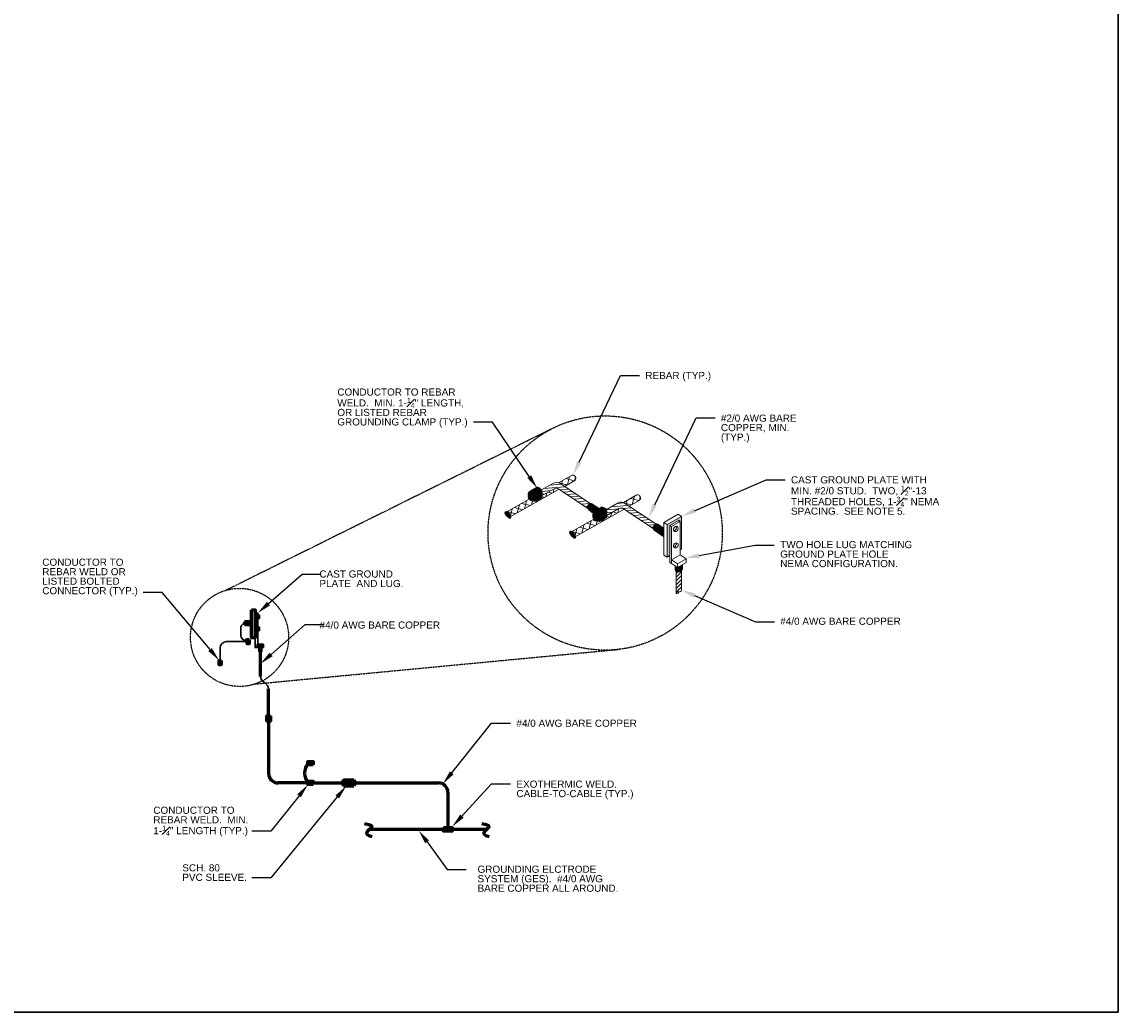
# Model space of a CAD drawing. Header units: inches. Extents: x 577 to 9538, y 274 to 2902.
# Tile 15 of 16: x 8151 to 9538, y 274 to 1526. Entities that reach past the tile are written whole.
import ezdxf
from ezdxf import colors
from ezdxf.entities.mleader import LeaderData, LeaderLine
from ezdxf.math import Vec2, Vec3

# ---------------------------------------------------------------- set-up
doc = ezdxf.new("R2010")
doc.units = ezdxf.units.IN
doc.header["$MEASUREMENT"] = 0
doc.linetypes.add('DASHED2', pattern=[0.375, 0.25, -0.125])
for name, color, linetype, lineweight in [('E-ANNO-TEXT', 7, 'Continuous', 25), ('E-GND-GES', 92, 'Continuous', 60), ('E-LPS-COND', 92, 'Continuous', 60)]:
    doc.layers.add(name, color=color, linetype=linetype, lineweight=lineweight)
doc.styles.get("Standard").update_dxf_attribs({"font": 'arial.ttf'})
pattern_1 = [(75, (7296.119, -96.65), (-7.186488, 1.925614), []), (165, (7296.119, -96.65), (-1.925614, -7.186488), [])]
pattern_2 = [(45, (7728.95612, 0), (-0.22097087, 0.22097087), [])]
pattern_3 = [(185, (7393.6498, -110.049), (0.295458, -3.3771), [])]
pattern_4 = [(75, (7214.228, -71.625), (-7.186488, 1.925614), []), (165, (7214.228, -71.625), (-1.925614, -7.186488), [])]

msp = doc.modelspace()

# ---------------------------------------------------------------- hatches: boundary and pattern name
at = {"layer": 'E-GND-GES', "lineweight": 20}
h = msp.add_hatch(dxfattribs=at)
h.set_pattern_fill('ANSI31', color=0, scale=27.12, angle=140)
h.set_pattern_definition(pattern_3)
edge = h.paths.add_edge_path()
edge.add_arc((8827.43419, 936.37506), 7.68, 56.29690175, 119.45708408)
edge.add_line((8823.65739, 943.06222), (8808.35729, 934.42097))
edge.add_ellipse((8804.89084, 933.32384), major_axis=(3.63492, 0.09017), ratio=0.9995949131, start_angle=355.21845111, end_angle=376.14767709, ccw=False)
edge.add_line((8808.52063, 933.10824), (8808.52541, 933.11094))
edge.add_line((8808.52541, 933.11094), (8808.52541, 926.80754))
edge.add_line((8808.52541, 926.80754), (8824.39322, 935.76944))
edge.add_arc((8827.22582, 930.75407), 5.76, 56.29690175, 119.45708408, ccw=False)
edge.add_line((8830.42198, 935.54595), (8867.71052, 910.67468))
edge.add_ellipse((8871.45721, 912.20959), major_axis=(-2.08552, -3.98755), ratio=0.7989329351, start_angle=216.76940226, end_angle=313.4812668, ccw=False)
edge.add_line((8871.22082, 916.4012), (8831.69575, 942.76424))
at = {"layer": 'E-GND-GES', "lineweight": 15}
h = msp.add_hatch(dxfattribs=at)
h.set_pattern_fill('NET', color=0, scale=59.52, angle=75)
h.set_pattern_definition(pattern_4)
edge = h.paths.add_edge_path()
edge.add_ellipse((8848.57795, 949.6335), major_axis=(2.11806, -3.20303), ratio=0.7989329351, start_angle=360, end_angle=540)
edge.add_line((8846.45988, 952.83653), (8830.06911, 943.58891))
edge.add_arc((8827.43419, 936.37506), 7.68, 56.29690175, 69.93490284, ccw=False)
edge.add_line((8831.69575, 942.76424), (8837.42487, 938.94294))
edge.add_line((8837.42487, 938.94294), (8850.69601, 946.43047))
h = msp.add_hatch(dxfattribs=at)
h.set_pattern_fill('NET', color=0, scale=59.52, angle=75)
h.set_pattern_definition(pattern_4)
edge = h.paths.add_edge_path()
edge.add_ellipse((8765.99228, 903.03896), major_axis=(-2.01118, 3.27701), ratio=0.5539345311, start_angle=183.49374613, end_angle=354.17134251, ccw=False)
edge.add_line((8768.11034, 899.83593), (8830.87197, 935.24581))
edge.add_line((8830.87197, 935.24581), (8830.42198, 935.54595))
edge.add_arc((8827.22582, 930.75407), 5.76, 56.29690175, 119.45708408)
edge.add_line((8824.39322, 935.76944), (8808.52541, 926.80754))
edge.add_line((8808.52541, 926.80754), (8808.52541, 925.78207))
edge.add_line((8808.52541, 925.78207), (8800.11268, 921.03069))
edge.add_line((8800.11268, 921.03069), (8792.84354, 922.58639))
edge.add_line((8792.84354, 922.58639), (8764.17584, 906.41217))
at = {"layer": 'E-GND-GES', "transparency": 33554559}
h = msp.add_hatch(dxfattribs=at)
h.set_pattern_fill('ANSI31', color=0, scale=2.5)
h.set_pattern_definition(pattern_2)
edge = h.paths.add_edge_path()
edge.add_ellipse((8796.47811, 928.57246), major_axis=(3.63455, 0.09016), ratio=0.9996974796, start_angle=355.22521405, end_angle=360)
edge.add_ellipse((8796.47811, 928.57246), major_axis=(3.63455, 0.09016), ratio=0.9996974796, start_angle=360, end_angle=477.21458782)
edge.add_ellipse((8796.47811, 928.57246), major_axis=(3.63455, 0.09016), ratio=0.9996974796, start_angle=477.21458782, end_angle=540)
edge.add_line((8792.84356, 928.48229), (8792.84354, 922.58639))
edge.add_line((8792.84354, 922.58639), (8800.11268, 921.03069))
edge.add_line((8800.11268, 921.03069), (8800.10755, 928.35986))
edge = h.paths.add_edge_path()
edge.add_ellipse((8804.89084, 933.32384), major_axis=(3.63492, 0.09017), ratio=0.9995949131, start_angle=355.22472638, end_angle=376.14767709)
edge.add_ellipse((8804.89084, 933.32384), major_axis=(3.63492, 0.09017), ratio=0.9995949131, start_angle=376.14767709, end_angle=479.00460908)
edge.add_line((8803.03388, 936.45032), (8794.73578, 931.76245))
edge.add_ellipse((8796.47811, 928.57246), major_axis=(3.63455, 0.09016), ratio=0.9996974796, start_angle=360, end_angle=477.21458782, ccw=False)
edge.add_ellipse((8796.47811, 928.57246), major_axis=(3.63455, 0.09016), ratio=0.9996974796, start_angle=355.22521405, end_angle=360, ccw=False)
edge.add_line((8800.10755, 928.35986), (8800.11268, 921.03069))
edge.add_line((8800.11268, 921.03069), (8808.52541, 925.78207))
edge.add_line((8808.52541, 925.78207), (8808.52065, 933.11122))
h = msp.add_hatch(dxfattribs=at)
h.set_pattern_fill('ANSI31', color=0, scale=2.5)
h.set_pattern_definition(pattern_2)
edge = h.paths.add_edge_path()
edge.add_ellipse((8886.78167, 908.29897), major_axis=(3.63492, 0.09017), ratio=0.9995949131, start_angle=376.14767709, end_angle=479.00460908)
edge.add_line((8884.92471, 911.42545), (8876.62661, 906.73758))
edge.add_ellipse((8878.36894, 903.54759), major_axis=(3.63455, 0.09016), ratio=0.9996974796, start_angle=355.22521405, end_angle=477.21458782, ccw=False)
edge.add_line((8881.99838, 903.335), (8882.00351, 896.00583))
edge.add_line((8882.00351, 896.00583), (8890.41624, 900.75721))
edge.add_line((8890.41624, 900.75721), (8890.41148, 908.08635))
edge.add_ellipse((8886.78167, 908.29897), major_axis=(3.63492, 0.09017), ratio=0.9995949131, start_angle=355.22472638, end_angle=376.14767709)
edge = h.paths.add_edge_path()
edge.add_ellipse((8871.45721, 912.20959), major_axis=(-2.08552, -3.98755), ratio=0.7989329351, start_angle=180, end_angle=216.76940226)
edge.add_ellipse((8871.45721, 912.20959), major_axis=(-2.08552, -3.98755), ratio=0.7989329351, start_angle=216.76940226, end_angle=313.4812668)
edge.add_ellipse((8871.45721, 912.20959), major_axis=(-2.08552, -3.98755), ratio=0.7989329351, start_angle=313.4812668, end_angle=360)
edge.add_line((8869.37168, 908.22204), (8874.87474, 904.55153))
edge.add_ellipse((8878.36894, 903.54759), major_axis=(3.63455, 0.09016), ratio=0.9996974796, start_angle=477.21458782, end_angle=522.54378773, ccw=False)
edge.add_line((8876.62661, 906.73758), (8882.63559, 910.13225))
edge.add_line((8882.63559, 910.13225), (8873.54273, 916.19715))
at = {"layer": 'E-GND-GES', "lineweight": 20}
h = msp.add_hatch(dxfattribs=at)
h.set_pattern_fill('ANSI31', color=0, scale=27.12, angle=140)
h.set_pattern_definition(pattern_3)
edge = h.paths.add_edge_path()
edge.add_arc((8909.32502, 911.3502), 7.68, 56.29690175, 119.45708408)
edge.add_line((8905.54822, 918.03736), (8890.24812, 909.3961))
edge.add_ellipse((8886.78167, 908.29897), major_axis=(3.63492, 0.09017), ratio=0.9995949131, start_angle=355.21845111, end_angle=376.14767709, ccw=False)
edge.add_line((8890.41146, 908.08338), (8890.41624, 908.08607))
edge.add_line((8890.41624, 908.08607), (8890.41624, 901.78268))
edge.add_line((8890.41624, 901.78268), (8906.28405, 910.74457))
edge.add_arc((8909.11665, 905.7292), 5.76, 56.29690175, 119.45708408, ccw=False)
edge.add_line((8912.31281, 910.52108), (8949.60135, 885.64981))
edge.add_ellipse((8953.34804, 887.18472), major_axis=(-2.08552, -3.98755), ratio=0.7989329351, start_angle=216.76940226, end_angle=313.4812668, ccw=False)
edge.add_line((8953.11165, 891.37634), (8913.58657, 917.73937))
at = {"layer": 'E-GND-GES', "lineweight": 15}
h = msp.add_hatch(dxfattribs=at)
h.set_pattern_fill('NET', color=0, scale=59.52, angle=75)
h.set_pattern_definition(pattern_1)
edge = h.paths.add_edge_path()
edge.add_ellipse((8930.46878, 924.60863), major_axis=(2.11806, -3.20303), ratio=0.7989329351, start_angle=360, end_angle=540)
edge.add_line((8928.35071, 927.81166), (8911.95994, 918.56405))
edge.add_arc((8909.32502, 911.3502), 7.68, 56.29690175, 69.93490284, ccw=False)
edge.add_line((8913.58657, 917.73937), (8919.3157, 913.91807))
edge.add_line((8919.3157, 913.91807), (8932.58684, 921.4056))
at = {"layer": 'E-GND-GES'}
h = msp.add_hatch(dxfattribs=at)
h.set_pattern_fill('ANSI31', color=0, scale=2.5)
h.set_pattern_definition(pattern_2)
edge = h.paths.add_edge_path()
edge.add_ellipse((8765.99228, 903.03896), major_axis=(2.11806, -3.20303), ratio=0.5548686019, start_angle=0, end_angle=175.50719085)
edge.add_line((8764.01994, 906.32421), (8763.87421, 906.24199))
edge.add_ellipse((8765.99228, 903.03896), major_axis=(2.11806, -3.20303), ratio=0.5548686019, start_angle=180, end_angle=360)
at = {"layer": 'E-GND-GES', "lineweight": 15}
h = msp.add_hatch(dxfattribs=at)
h.set_pattern_fill('NET', color=0, scale=59.52, angle=75)
h.set_pattern_definition(pattern_1)
edge = h.paths.add_edge_path()
edge.add_ellipse((8847.88311, 878.0141), major_axis=(-2.01118, 3.27701), ratio=0.5539345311, start_angle=183.49374613, end_angle=354.17134251, ccw=False)
edge.add_line((8850.00117, 874.81106), (8912.7628, 910.22095))
edge.add_line((8912.7628, 910.22095), (8912.31281, 910.52108))
edge.add_arc((8909.11665, 905.7292), 5.76, 56.29690175, 119.45708408)
edge.add_line((8906.28405, 910.74457), (8890.41624, 901.78268))
edge.add_line((8890.41624, 901.78268), (8890.41624, 900.75721))
edge.add_line((8890.41624, 900.75721), (8882.00351, 896.00583))
edge.add_line((8882.00351, 896.00583), (8874.73437, 897.56152))
edge.add_line((8874.73437, 897.56152), (8846.06667, 881.3873))
at = {"layer": 'E-GND-GES', "transparency": 33554559}
h = msp.add_hatch(dxfattribs=at)
h.set_pattern_fill('ANSI31', color=0, scale=2.5)
h.set_pattern_definition(pattern_2)
edge = h.paths.add_edge_path()
edge.add_ellipse((8878.36894, 903.54759), major_axis=(3.63455, 0.09016), ratio=0.9996974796, start_angle=355.22521405, end_angle=477.21458782)
edge.add_ellipse((8878.36894, 903.54759), major_axis=(3.63455, 0.09016), ratio=0.9996974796, start_angle=477.21458782, end_angle=522.54378773)
edge.add_ellipse((8878.36894, 903.54759), major_axis=(3.63455, 0.09016), ratio=0.9996974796, start_angle=522.54378773, end_angle=540)
edge.add_line((8874.73439, 903.45743), (8874.73437, 897.56152))
edge.add_line((8874.73437, 897.56152), (8882.00351, 896.00583))
edge.add_line((8882.00351, 896.00583), (8881.99838, 903.335))
at = {"layer": 'E-GND-GES', "lineweight": 20}
h = msp.add_hatch(color=0, dxfattribs=at)
h.dxf.hatch_style = 1
h.paths.add_polyline_path([(8970.74143, 889.57915), (8981.8312, 895.85251), (8983.80024, 894.53917), (8983.77208, 858.67225), (8985.30827, 859.54126), (8985.30827, 901.01326), (8967.25994, 890.8035), (8967.25994, 849.3315), (8970.74143, 851.30095)])
at = {"layer": 'E-GND-GES', "lineweight": 30}
h = msp.add_hatch(color=0, dxfattribs=at)
h.dxf.hatch_style = 1
edge = h.paths.add_edge_path()
edge.add_line((8957.75733, 878.86516), (8963.32185, 875.15365))
edge.add_line((8963.32185, 875.15365), (8963.32185, 885.91083))
edge.add_line((8963.32185, 885.91083), (8955.43356, 891.17228))
edge.add_ellipse((8953.34804, 887.18472), major_axis=(-2.08552, -3.98755), ratio=0.7989329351, start_angle=180, end_angle=360)
edge.add_line((8951.26251, 883.19717), (8957.75733, 878.86516))
h = msp.add_hatch(color=0, dxfattribs=at)
h.dxf.hatch_style = 1
edge = h.paths.add_edge_path()
edge.add_ellipse((8978.26198, 885.03823), major_axis=(-1.56414, -2.99067), ratio=0.7989329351, start_angle=201.1014418, end_angle=329.14922726)
edge.add_arc((8975.33881, 886.88328), 3.7884, 275.3781414, 381.60612235)
edge = h.paths.add_edge_path()
edge.add_ellipse((8978.26198, 864.30223), major_axis=(-1.56414, -2.99067), ratio=0.7989329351, start_angle=202.51259684, end_angle=328.97539206)
edge.add_arc((8975.26986, 866.14849), 3.7884, 276.36895097, 381.60612235)
at = {"layer": 'E-GND-GES'}
h = msp.add_hatch(dxfattribs=at)
h.set_pattern_fill('ANSI31', color=0, scale=2.5)
h.set_pattern_definition(pattern_2)
edge = h.paths.add_edge_path()
edge.add_ellipse((8847.88311, 878.0141), major_axis=(2.11806, -3.20303), ratio=0.5548686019, start_angle=0, end_angle=175.50719085)
edge.add_line((8845.91077, 881.29935), (8845.76504, 881.21713))
edge.add_ellipse((8847.88311, 878.0141), major_axis=(2.11806, -3.20303), ratio=0.5548686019, start_angle=180, end_angle=360)
at = {"layer": 'E-GND-GES', "lineweight": 20}
h = msp.add_hatch(color=0, dxfattribs=at)
h.dxf.hatch_style = 1
edge = h.paths.add_edge_path()
edge.add_line((8986.66343, 834.14404), (8986.66343, 839.86494))
edge.add_line((8986.66343, 839.86494), (8980.2623, 836.24388))
edge.add_line((8980.2623, 836.24388), (8977.39911, 838.15362))
edge.add_line((8977.39911, 838.15362), (8977.39911, 834.14404))
edge.add_ellipse((8982.03127, 834.14404), major_axis=(4.63216, 0), ratio=0.7348932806, start_angle=180, end_angle=360)
h = msp.add_hatch(dxfattribs=at)
h.set_pattern_fill('ANSI31', color=0, scale=27)
h.set_pattern_definition([(45, (7395.744, -138.3024), (-2.3864854, 2.3864854), [])])
edge = h.paths.add_edge_path()
edge.add_arc((8981.31229, 803.20313), 2.63381, 69.07963082, 184.46760146, ccw=False)
edge.add_arc((8982.96762, 807.97291), 2.4177, 252.80138004, 365.55093439)
edge.add_line((8985.37398, 808.20677), (8985.37544, 831.78854))
edge.add_ellipse((8982.03127, 834.14404), major_axis=(4.63216, 0), ratio=0.7348932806, start_angle=223.7736179, end_angle=316.2152441, ccw=False)
edge.add_line((8978.68648, 831.78902), (8978.68648, 802.99797))
at = {"layer": 'E-GND-GES'}
h = msp.add_hatch(color=0, dxfattribs=at)
h.dxf.hatch_style = 1
h.paths.add_polyline_path([(8441.79808, 747.51272), (8446.18871, 747.51272), (8446.18871, 782.7703), (8441.79808, 782.7703)])
h = msp.add_hatch(color=0, dxfattribs=at)
h.dxf.hatch_style = 1
h.paths.add_polyline_path([(8439.90964, 767.64151), (8432.9242, 767.64151), (8432.9242, 763.89151), (8439.90964, 763.89151)])
h.paths.add_polyline_path([(8441.79808, 767.64151), (8439.90964, 767.64151), (8439.90964, 763.89151), (8441.79808, 763.89151)])
h = msp.add_hatch(color=0, dxfattribs=at)
h.dxf.hatch_style = 1
h.paths.add_polyline_path([(8438.77953, 739.82802), (8438.77953, 745.38136), (8437.59106, 742.60469), (8437.59106, 739.82802)])
h.paths.add_polyline_path([(8438.77953, 745.38136), (8437.59106, 745.38136), (8437.59106, 742.60469)], flags=17)
h.paths.add_polyline_path([(8437.59106, 742.60469), (8437.59106, 745.38136), (8436.40259, 745.38136), (8436.40259, 739.82802)])
h.paths.add_polyline_path([(8437.56022, 739.82802, -0.0151483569), (8437.59106, 742.60469), (8436.40259, 739.82802)])
h = msp.add_hatch(color=0, dxfattribs=at)
h.dxf.hatch_style = 1
h.paths.add_polyline_path([(8437.59106, 739.82802), (8437.59106, 742.60469), (8436.40259, 739.82802)])
at = {"layer": 'E-GND-GES', "lineweight": 30}
h = msp.add_hatch(color=0, dxfattribs=at)
h.dxf.hatch_style = 1
h.paths.add_polyline_path([(8456.78245, 739.46755), (8449.02247, 739.46132), (8449.02247, 734.97408), (8456.81435, 734.98188)])
h = msp.add_hatch(color=0, dxfattribs=at)
h.dxf.hatch_style = 1
h.paths.add_polyline_path([(8452.91828, 734.99568), (8450.84024, 734.99568), (8450.84024, 730.40504), (8452.91928, 730.40504)])
h.paths.add_polyline_path([(8454.99658, 734.99568), (8452.91828, 734.99568), (8452.91928, 730.40504), (8454.99658, 730.40504)])
at = {"layer": 'E-GND-GES'}
h = msp.add_hatch(color=0, dxfattribs=at)
h.dxf.hatch_style = 1
h.paths.add_polyline_path([(8403.3096, 713.16751), (8403.3096, 718.72085), (8402.12113, 715.94418), (8402.12113, 713.16751)])
h.paths.add_polyline_path([(8403.3096, 718.72085), (8402.12113, 718.72085), (8402.12113, 715.94418)], flags=17)
h.paths.add_polyline_path([(8402.12113, 715.94418), (8402.12113, 718.72085), (8400.93266, 718.72085), (8400.93266, 713.16751)])
h.paths.add_polyline_path([(8402.09029, 713.16751, -0.0151483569), (8402.12113, 715.94418), (8400.93266, 713.16751)])
h = msp.add_hatch(color=0, dxfattribs=at)
h.dxf.hatch_style = 1
h.paths.add_polyline_path([(8402.12113, 715.47707), (8402.12113, 718.25374), (8400.93266, 715.47707)])
h = msp.add_hatch(color=0, dxfattribs=at)
h.dxf.hatch_style = 1
h.paths.add_polyline_path([(8461.28464, 648.60929), (8461.28464, 642.04219), (8465.61833, 642.04219), (8465.61833, 648.60929)])
h = msp.add_hatch(color=0, dxfattribs=at)
h.dxf.hatch_style = 1
h.paths.add_polyline_path([(8519.66389, 590.92969), (8513.11054, 590.92969), (8513.11054, 586.596), (8519.66389, 586.596)])
h = msp.add_hatch(color=0, dxfattribs=at)
h.dxf.hatch_style = 1
h.paths.add_polyline_path([(8519.66389, 566.09654), (8513.11054, 566.09654), (8513.11054, 561.76285), (8519.66389, 561.76285)])
h = msp.add_hatch(color=0, dxfattribs=at)
h.dxf.hatch_style = 1
h.paths.add_polyline_path([(8695.64913, 507.69316), (8684.54245, 507.69316), (8690.09579, 505.31623), (8695.64913, 505.31623)])
h.paths.add_polyline_path([(8684.54245, 507.69316), (8684.54245, 505.31623), (8690.09579, 505.31623)], flags=17)
h.paths.add_polyline_path([(8690.09579, 505.31623), (8684.54245, 505.31623), (8684.54245, 502.93929), (8695.64913, 502.93929)])
h.paths.add_polyline_path([(8695.64913, 505.25454, -0.0151483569), (8690.09579, 505.31623), (8695.64913, 502.93929)])
h = msp.add_hatch(color=0, dxfattribs=at)
h.dxf.hatch_style = 1
h.paths.add_polyline_path([(8695.64913, 505.31623), (8690.09579, 505.31623), (8695.64913, 502.93929)])

# ---------------------------------------------------------------- linework, layer by layer
at = {"layer": 'E-ANNO-TEXT', "color": 0, "linetype": 'DASHED2'}
for p, q in [((8821.87444, 1011.95279), (8409.53464, 807.54825)), ((8446.12077, 688.99778), (8907.04158, 732.90411))]:
    msp.add_line(p, q, dxfattribs=at)
for centre, radius in [((8888.94946, 879.91512), 148.1199), ((8426.65517, 747.9127), 62.04443)]:
    msp.add_circle(centre, radius, dxfattribs=at)
at = {"layer": 'E-GND-GES', "color": 0, "lineweight": 20}
for p, q in [((8808.35729, 934.42097), (8823.65739, 943.06222)), ((8871.22082, 916.4012), (8831.69575, 942.76424)), ((8794.73578, 931.76245), (8803.04894, 936.45883)), ((8808.52541, 925.78207), (8808.52065, 933.11122)), ((8808.52474, 926.80717), (8824.39322, 935.76944)), ((8867.71052, 910.67468), (8830.42198, 935.54595)), ((8792.84354, 922.58639), (8792.84356, 928.48229)), ((8792.84354, 922.58639), (8800.11268, 921.03069)), ((8800.11268, 921.03069), (8800.10755, 928.35986)), ((8800.11268, 921.03069), (8808.52541, 925.78207)), ((8882.63559, 910.13225), (8873.54273, 916.19715)), ((8890.24812, 909.3961), (8905.54822, 918.03736)), ((8953.11165, 891.37634), (8913.58657, 917.73937)), ((8874.87474, 904.55153), (8869.37168, 908.22204)), ((8874.73437, 897.56152), (8874.73439, 903.45743)), ((8876.62661, 906.73758), (8884.93977, 911.43396)), ((8882.63559, 910.13225), (8881.68501, 910.76629)), ((8882.00351, 896.00583), (8881.99838, 903.335)), ((8890.41624, 900.75721), (8890.41148, 908.08635)), ((8890.41557, 901.7823), (8906.28405, 910.74457)), ((8949.60135, 885.64981), (8912.31281, 910.52108)), ((8963.32185, 893.43019), (8981.37019, 903.63994)), ((8967.25994, 890.8035), (8985.30827, 901.01326)), ((8985.30827, 901.01326), (8981.37019, 903.63994)), ((8985.30827, 901.01326), (8985.30827, 859.54126)), ((8882.00351, 896.00583), (8890.41624, 900.75721)), ((8963.32185, 885.91083), (8955.43356, 891.17228)), ((8967.25994, 890.8035), (8963.32185, 893.43019)), ((8963.32185, 893.43019), (8963.32185, 851.95819)), ((8967.25994, 890.8035), (8967.25994, 849.3315)), ((8970.74143, 889.57915), (8981.8312, 895.85251)), ((8972.71048, 888.2658), (8970.74143, 889.57915)), ((8970.74143, 889.57915), (8970.74143, 842.59425)), ((8972.71048, 888.2658), (8983.80024, 894.53917)), ((8972.71048, 888.2658), (8972.71048, 841.28091)), ((8983.80024, 894.53917), (8983.76696, 852.15461)), ((8957.75733, 878.86516), (8951.26251, 883.19717)), ((8963.32185, 875.15365), (8957.75733, 878.86516)), ((8983.76321, 858.66723), (8985.30827, 859.54126)), ((8967.25994, 849.3315), (8963.32185, 851.95819)), ((8967.25994, 849.3315), (8970.74143, 851.30095)), ((8972.71048, 845.90007), (8983.80024, 852.17344)), ((8980.2623, 840.86304), (8972.71048, 845.90007)), ((8980.2623, 840.86304), (8991.35206, 847.13641)), ((8991.35206, 847.13641), (8983.80024, 852.17344)), ((8991.35206, 842.51724), (8991.35206, 847.13641)), ((8972.71048, 841.28091), (8970.74143, 842.59425)), ((8980.2623, 836.24388), (8972.71048, 841.28091)), ((8977.39911, 838.15362), (8977.39911, 834.14404)), ((8977.39911, 838.15362), (8977.39911, 838.15362)), ((8978.68648, 803.40829), (8978.68648, 831.78902)), ((8980.2623, 836.24388), (8991.35206, 842.51724)), ((8980.2623, 836.24388), (8980.2623, 840.86304)), ((8985.37398, 808.20677), (8985.37544, 831.78854)), ((8986.66343, 839.86494), (8986.66343, 834.14404)), ((8986.66343, 839.86494), (8986.66343, 839.86494))]:
    msp.add_line(p, q, dxfattribs=at)
at = {"layer": 'E-GND-GES', "color": 0, "lineweight": 15}
for p, q in [((8830.06911, 943.58891), (8846.45988, 952.83653)), ((8837.42487, 938.94294), (8850.69601, 946.43047)), ((8768.11034, 899.83593), (8830.87197, 935.24581)), ((8763.87421, 906.24199), (8792.84354, 922.58639)), ((8911.95994, 918.56405), (8928.35071, 927.81166)), ((8919.3157, 913.91807), (8932.58684, 921.4056)), ((8850.00117, 874.81106), (8912.7628, 910.22095)), ((8845.76504, 881.21713), (8874.73437, 897.56152))]:
    msp.add_line(p, q, dxfattribs=at)
at = {"layer": 'E-GND-GES', "color": 0}
for p, q in [((8874.73437, 897.56152), (8882.00351, 896.00583)), ((8441.79808, 767.64151), (8432.9242, 767.64151)), ((8432.9242, 767.64151), (8432.9242, 763.89151)), ((8441.79808, 763.89151), (8432.9242, 763.89151)), ((8435.44629, 765.64151), (8434.10751, 765.64154)), ((8447.09897, 774.56131), (8446.26078, 773.31131)), ((8447.09897, 759.29288), (8446.26078, 758.04288)), ((8436.57736, 744.39153), (8434.10115, 744.39153)), ((8452.92528, 698.56014), (8452.91841, 730.40504)), ((8463.45149, 648.60929), (8463.45149, 682.84873)), ((8463.45149, 643.05595), (8463.45149, 575.92969)), ((8513.11054, 563.92969), (8475.45149, 563.92969)), ((8518.66389, 563.92969), (8678.09579, 563.92969)), ((8558.16421, 567.77254), (8571.25848, 567.77254)), ((8558.16421, 560.11686), (8571.25848, 560.11686)), ((8690.09579, 551.92969), (8690.09579, 505.31623)), ((8591.05995, 505.31623), (8739.24105, 505.31623))]:
    msp.add_line(p, q, dxfattribs=at)
at = {"layer": 'E-GND-GES', "color": 0, "lineweight": 30}
for p, q in [((8983.80024, 894.53917), (8981.8312, 895.85251)), ((8449.67653, 774.56131), (8446.18871, 774.56131)), ((8449.67653, 773.31131), (8446.18871, 773.31131)), ((8447.89405, 774.56131), (8447.05586, 773.31131)), ((8448.68912, 774.56131), (8447.85093, 773.31131)), ((8449.4842, 774.56131), (8448.64601, 773.31131)), ((8449.02247, 774.56131), (8449.02247, 773.31131)), ((8449.67653, 774.97773), (8451.98175, 774.97773)), ((8449.67653, 772.85929), (8451.98175, 772.85929)), ((8428.1074, 759.64165), (8428.10736, 750.39152)), ((8449.67653, 759.29288), (8446.18871, 759.29288)), ((8449.67653, 758.04288), (8446.18871, 758.04288)), ((8447.89405, 759.29288), (8447.05586, 758.04288)), ((8448.68912, 759.29288), (8447.85093, 758.04288)), ((8449.4842, 759.29288), (8448.64601, 758.04288)), ((8449.02247, 759.29288), (8449.02247, 758.04288)), ((8449.67653, 759.70929), (8451.98175, 759.70929)), ((8449.67653, 757.59085), (8451.98175, 757.59085)), ((8438.2307, 742.60469), (8410.12113, 742.60469)), ((8449.02247, 739.46132), (8456.78245, 739.46755)), ((8449.02247, 734.97408), (8449.02247, 739.46132)), ((8449.02247, 734.97408), (8456.8141, 735.02228)), ((8450.84024, 734.99568), (8450.84024, 734.99568)), ((8456.81435, 734.98188), (8456.78299, 739.46755)), ((8402.12113, 718.72085), (8402.12113, 734.60469))]:
    msp.add_line(p, q, dxfattribs=at)
for points in [[(6891.36412, 2902.25762), (9537.50347, 2902.25762), (9537.50347, 274.15112), (6891.36412, 274.15112)], [(8446.18871, 778.77784), (8449.67653, 778.77784), (8449.67653, 734.97408), (8446.18871, 734.97408)], [(8449.67653, 776.00287), (8451.98175, 776.00287), (8451.98175, 771.86975), (8449.67653, 771.86975)], [(8449.67653, 760.73444), (8451.98175, 760.73444), (8451.98175, 756.60132), (8449.67653, 756.60132)], [(8450.84024, 734.99568), (8454.99658, 734.99568), (8454.99658, 730.40504), (8450.84024, 730.40504)]]:
    msp.add_lwpolyline(points, close=True, dxfattribs=at)
at = {"layer": 'E-GND-GES', "color": 0}
msp.add_lwpolyline([(8441.79808, 782.7703), (8446.18871, 782.7703), (8446.18871, 747.51272), (8441.79808, 747.51272)], close=True, dxfattribs=at)
at = {"layer": 'E-GND-GES', "color": 0, "lineweight": 20}
for centre, radius, start, end in [((8827.43419, 936.37506), 7.68, 56.29690175, 119.45708408), ((8827.22582, 930.75407), 5.76, 56.29690175, 119.45708408), ((8909.32502, 911.3502), 7.68, 56.29690175, 119.45708408), ((8909.11665, 905.7292), 5.76, 56.29690175, 119.45708408), ((8975.33881, 886.88328), 3.7884, 275.3781414, 21.60612235), ((8975.26986, 866.14849), 3.7884, 275.3781414, 21.60612235), ((8981.31229, 803.20313), 2.63381, 72.64210107, 175.53239854), ((8979.38944, 806.04453), 2.72835, 255.06932287, 353.10517674), ((8982.96762, 807.97291), 2.4177, 248.92035185, 5.5509344)]:
    msp.add_arc(centre, radius, start, end, dxfattribs=at)
at = {"layer": 'E-GND-GES', "color": 0, "lineweight": 30}
for centre, radius, start, end in [((8434.1074, 759.64154), 6, 89.99889216, 179.99889216), ((8434.10736, 750.39152), 6, 179.99889216, 269.94077239), ((8410.12113, 734.60469), 8, 90, 180)]:
    msp.add_arc(centre, radius, start, end, dxfattribs=at)
at = {"layer": 'E-GND-GES', "color": 0}
for centre, radius, start, end in [((8529.13623, 576.34627), 20.27299, 142.23175702, 217.76824298), ((8475.45149, 575.92969), 12, 180, 270), ((8678.09579, 551.92969), 12, 0, 90)]:
    msp.add_arc(centre, radius, start, end, dxfattribs=at)
at = {"layer": 'E-GND-GES', "color": 0, "lineweight": 15}
for centre in [(8848.57795, 949.6335), (8930.46878, 924.60863)]:
    msp.add_ellipse(centre, major_axis=(2.11806, -3.20303), ratio=0.7989329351, start_param=6.1703417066, end_param=9.4247779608, dxfattribs=at)
at = {"layer": 'E-GND-GES', "color": 0, "lineweight": 20}
for centre, major_axis, ratio, start_param, end_param in [((8796.47811, 928.57246), (3.63455, 0.09016), 0.9996974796, 6.1998495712, 9.4247779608), ((8804.89084, 933.32384), (3.63492, 0.09017), 0.9995949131, 6.1998410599, 8.3602075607), ((8871.45721, 912.20959), (-2.08552, -3.98755), 0.7989329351, 2.9714347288, 6.2831853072), ((8878.36894, 903.54759), (3.63455, 0.09016), 0.9996974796, 6.1998495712, 9.4247779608), ((8886.78167, 908.29897), (3.63492, 0.09017), 0.9995949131, 6.1998410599, 8.3602075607), ((8953.34804, 887.18472), (-2.08552, -3.98755), 0.7989329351, 2.9714347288, 6.2831853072), ((8982.03127, 834.14404), (4.63216, 0), 0.7348932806, 3.1415926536, 6.2831853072)]:
    msp.add_ellipse(centre, major_axis=major_axis, ratio=ratio, start_param=start_param, end_param=end_param, dxfattribs=at)
at = {"layer": 'E-GND-GES', "color": 0, "lineweight": 15}
for centre in [(8765.99228, 903.03896), (8847.88311, 878.0141)]:
    msp.add_ellipse(centre, major_axis=(2.11806, -3.20303), ratio=0.5548686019, dxfattribs=at)
at = {"layer": 'E-GND-GES', "color": 0, "lineweight": 20}
for centre in [(8978.26198, 885.03823), (8978.26198, 864.30223)]:
    msp.add_ellipse(centre, major_axis=(-1.56414, -2.99067), ratio=0.7989329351, dxfattribs=at)
at = {"layer": 'E-GND-GES', "color": 0, "lineweight": 30}
msp.add_open_spline([(8452.92528, 698.56014), (8452.92665, 692.25626), (8463.45149, 689.1526), (8463.45149, 682.84873)], degree=3, dxfattribs=at)
at = {"layer": 'E-GND-GES', "color": 0}
for points in [[(8558.16421, 567.77254), (8556.19641, 564.98078), (8556.24788, 562.48774), (8558.16421, 560.11686)], [(8571.25848, 567.77254), (8569.29069, 564.98078), (8569.34215, 562.48774), (8571.25848, 560.11686)], [(8571.25848, 567.77254), (8573.22628, 564.98078), (8573.17482, 562.48774), (8571.25848, 560.11686)], [(8584.8076, 512.81325), (8594.07048, 510.78979), (8594.2509, 507.81014), (8590.79992, 505.16392), (8586.69774, 501.62656), (8587.17987, 497.85219), (8594.09021, 496.32637)], [(8732.98871, 512.81325), (8742.25158, 510.78979), (8742.432, 507.81014), (8738.98102, 505.16392), (8734.87884, 501.62656), (8735.36097, 497.85219), (8742.27131, 496.32637)]]:
    msp.add_open_spline(points, degree=3, dxfattribs=at)
at = {"layer": 'E-LPS-COND', "color": 0}
for p, q in [((8438.77953, 745.38136), (8436.40259, 739.82802)), ((8403.3096, 718.72085), (8400.93266, 713.16751)), ((8684.54245, 507.69316), (8695.64913, 502.93929))]:
    msp.add_line(p, q, dxfattribs=at)
for points in [[(8438.77953, 745.38136), (8438.77953, 739.82802), (8436.40259, 739.82802), (8436.40259, 745.38136)], [(8403.3096, 718.72085), (8403.3096, 713.16751), (8400.93266, 713.16751), (8400.93266, 718.72085)], [(8465.61833, 648.60929), (8465.61833, 642.04219), (8461.28464, 642.04219), (8461.28464, 648.60929)], [(8519.66389, 586.596), (8513.11054, 586.596), (8513.11054, 590.92969), (8519.66389, 590.92969)], [(8519.66389, 561.76285), (8513.11054, 561.76285), (8513.11054, 566.09654), (8519.66389, 566.09654)], [(8684.54245, 507.69316), (8695.64913, 507.69316), (8695.64913, 502.93929), (8684.54245, 502.93929)]]:
    msp.add_lwpolyline(points, close=True, dxfattribs=at)

# ---------------------------------------------------------------- texts
at = {"layer": 'E-ANNO-TEXT', "color": 0, "char_height": 9, "attachment_point": 1, "line_spacing_factor": 0.8}
for s, width, heights, insert in [('\\A1;REBAR (TYP.)', 96.4554801, [15.05524], (8939.74524, 1083.61143)), ('\\A1;CONDUCTOR TO REBAR WELD.  MIN. 1-{\\H0.7x;\\S1#4;}" LENGTH, OR LISTED REBAR GROUNDING CLAMP (TYP.)', 165.4722643, [53.28572], (8550.26731, 1062.72128)), ('\\A1;#2/0 AWG BARE COPPER, MIN. (TYP.)', 99.99375, [48.66312], (9035.27202, 1029.72712)), ('\\A1;CAST GROUND PLATE WITH MIN. #2/0 STUD.  TWO, {\\H0.7x;\\S1#2;}"-13 THREADED HOLES, 1-{\\H0.7x;\\S3#4;}" NEMA SPACING.  SEE NOTE 5.', 189.0970306, [82.07711], (9123.90051, 951.67141)), ('\\A1;TWO HOLE LUG MATCHING GROUND PLATE HOLE NEMA CONFIGURATION.  ', 170.6757492, [48.66312], (9110.30474, 869.79085)), ('\\A1;CONDUCTOR TO REBAR WELD OR LISTED BOLTED CONNECTOR (TYP.)', 127.6075912, [53.69196], (8177.20611, 847.50555)), ('\\A1;CAST GROUND PLATE  AND LUG.', 107.1214429, [32.76347], (8527.62045, 832.62098)), ('\\A1;#4/0 AWG BARE COPPER', 155.6300516, [17.98253], (8527.83813, 768.06553)), ('\\A1;#4/0 AWG BARE COPPER', 161.2741154, [16.8004], (9110.30474, 772.87721)), ('\\A1;#4/0 AWG BARE COPPER', 164.279182, [22.33977], (8776.72573, 643.90438)), ('\\A1;EXOTHERMIC WELD.\\PCABLE-TO-CABLE (TYP.)', 155.2993762, [30.86912], (8776.72573, 566.91526)), ('\\A1;CONDUCTOR TO REBAR WELD.  MIN. 1-{\\H0.7x;\\S1#4;}" LENGTH (TYP.)', 120.1712099, [41.11961], (8317.60918, 533.84923)), ('\\A1;SCH. 80\\PPVC SLEEVE.', 83.6945476, [23.64337], (8354.27412, 461.06475)), ('\\A1;GROUNDING ELCTRODE SYSTEM (GES).  #4/0 AWG BARE COPPER ALL AROUND.', 183.9896516, [46.47388], (8727.54336, 459.29303))]:
    msp.add_mtext_dynamic_manual_height_columns(s, width=width, gutter_width=48, heights=heights, dxfattribs=dict(at, insert=insert))

# ---------------------------------------------------------------- leaders
at = {"layer": 'E-ANNO-TEXT', "color": 0}
ml = msp.add_multileader_mtext('Standard', dxfattribs=at)
ml.set_content('')
ml.set_leader_properties()
ml.build(insert=Vec2(0, 0))
ml.multileader.update_dxf_attribs({"dogleg_length": 24, "arrow_head_size": 18})
ctx = ml.context
ctx.base_point, ctx.char_height, ctx.arrow_head_size, ctx.landing_gap_size, ctx.plane_origin = Vec3(8932.31766, 1079.26761), 0.18, 18, 0.125, Vec3(8655.05939, 1124.16984)
ctx.text_align_type = 2
notes = []
notes.append((ctx, [(0, (1, 1, 0), (8908.31766, 1079.26761), (1, 0), 24, [(0, [(8848.33259, 953.22481)], 0, [])])]))
ctx.mtext.insert, ctx.mtext.alignment, ctx.mtext.flow_direction = Vec3(8932.44266, 1079.35761), 3, 5
ml = msp.add_multileader_mtext('Standard', dxfattribs=at)
ml.set_content('')
ml.set_leader_properties()
ml.build(insert=Vec2(0, 0))
ml.multileader.update_dxf_attribs({"dogleg_length": 24, "arrow_head_size": 18})
ctx = ml.context
ctx.base_point, ctx.char_height, ctx.arrow_head_size, ctx.landing_gap_size, ctx.plane_origin = Vec3(8722.12577, 1019.89719), 0.18, 18, 0.125, Vec3(8319.69203, 1124.06486)
ctx.text_align_type = 2
notes.append((ctx, [(1, (1, 1, 0), (8746.37577, 1019.89719), (-1, 0), 24, [(0, [(8803.04951, 936.45786)], 0, [])])]))
ctx.mtext.insert, ctx.mtext.alignment, ctx.mtext.flow_direction = Vec3(8722.25077, 1019.98719), 3, 5
ml = msp.add_multileader_mtext('Standard', dxfattribs=at)
ml.set_content('')
ml.set_leader_properties()
ml.build(insert=Vec2(0, 0))
ml.multileader.update_dxf_attribs({"dogleg_length": 24, "arrow_head_size": 18})
ctx = ml.context
ctx.base_point, ctx.char_height, ctx.arrow_head_size, ctx.landing_gap_size, ctx.plane_origin = Vec3(9027.84445, 1025.38329), 0.18, 18, 0.125, Vec3(8750.58618, 1070.28553)
ctx.text_align_type = 2
notes.append((ctx, [(0, (1, 1, 0), (9003.84445, 1025.38329), (1, 0), 24, [(0, [(8943.85937, 899.3405)], 0, [])])]))
ctx.mtext.insert, ctx.mtext.alignment, ctx.mtext.flow_direction = Vec3(9027.96945, 1025.47329), 3, 5
at = {"layer": 'E-ANNO-TEXT', "color": 0, "lineweight": 30}
ml = msp.add_multileader_mtext('Standard', dxfattribs=at)
ml.set_content('')
ml.set_leader_properties()
ml.build(insert=Vec2(0, 0))
ml.multileader.update_dxf_attribs({"dogleg_length": 24, "arrow_head_size": 18})
ctx = ml.context
ctx.base_point, ctx.char_height, ctx.arrow_head_size, ctx.landing_gap_size, ctx.plane_origin = Vec3(9116.47293, 947.32759), 0.18, 18, 0.125, Vec3(8839.21466, 992.22982)
ctx.text_align_type = 2
notes.append((ctx, [(0, (1, 1, 0), (9092.47293, 947.32759), (1, 0), 24, [(0, [(8985.30827, 901.01326)], 0, [])])]))
ctx.mtext.insert, ctx.mtext.alignment, ctx.mtext.flow_direction = Vec3(9116.59793, 947.41759), 3, 5
ml = msp.add_multileader_mtext('Standard', dxfattribs=at)
ml.set_content('')
ml.set_leader_properties()
ml.build(insert=Vec2(0, 0))
ml.multileader.update_dxf_attribs({"dogleg_length": 24, "arrow_head_size": 18})
ctx = ml.context
ctx.base_point, ctx.char_height, ctx.arrow_head_size, ctx.landing_gap_size, ctx.plane_origin = Vec3(9102.54852, 864.47996), 0.18, 18, 0.125, Vec3(8857.16816, 919.20565)
ctx.text_align_type = 2
notes.append((ctx, [(0, (1, 1, 0), (9078.54852, 864.47996), (1, 0), 24, [(0, [(8989.99641, 848.16726)], 0, [])])]))
ctx.mtext.insert, ctx.mtext.alignment, ctx.mtext.flow_direction = Vec3(9102.67352, 864.56996), 3, 5
at = {"layer": 'E-ANNO-TEXT', "color": 0}
ml = msp.add_multileader_mtext('Standard', dxfattribs=at)
ml.set_content('')
ml.set_leader_properties()
ml.build(insert=Vec2(0, 0))
ml.multileader.update_dxf_attribs({"dogleg_length": 24, "arrow_head_size": 18})
ctx = ml.context
ctx.base_point, ctx.char_height, ctx.arrow_head_size, ctx.landing_gap_size, ctx.plane_origin = Vec3(8529.79777, 827.79701), 0.18, 18, 0.125, Vec3(8500.67392, 800.8291)
ctx.text_align_type = 2
notes.append((ctx, [(0, (1, 1, 0), (8505.79777, 827.79701), (1, 0), 24, [(0, [(8449.67653, 778.77784)], 0, [])])]))
ctx.mtext.insert, ctx.mtext.alignment, ctx.mtext.flow_direction = Vec3(8529.92277, 827.88701), 3, 5
ml = msp.add_multileader_mtext('Standard', dxfattribs=at)
ml.set_content('')
ml.set_leader_properties()
ml.build(insert=Vec2(0, 0))
ml.multileader.update_dxf_attribs({"dogleg_length": 24, "arrow_head_size": 18})
ctx = ml.context
ctx.base_point, ctx.char_height, ctx.arrow_head_size, ctx.landing_gap_size, ctx.plane_origin = Vec3(8304.3653, 804.85171), 0.18, 18, 0.125, Vec3(7835.14495, 858.49378)
ctx.text_align_type = 2
notes.append((ctx, [(1, (1, 1, 0), (8328.6153, 804.85171), (-1, 0), 24, [(0, [(8400.93266, 718.72085)], 0, [])])]))
ctx.mtext.insert, ctx.mtext.alignment, ctx.mtext.flow_direction = Vec3(8304.4903, 804.94171), 3, 5
at = {"layer": 'E-ANNO-TEXT', "color": 0, "lineweight": 30}
ml = msp.add_multileader_mtext('Standard', dxfattribs=at)
ml.set_content('')
ml.set_leader_properties()
ml.build(insert=Vec2(0, 0))
ml.multileader.update_dxf_attribs({"dogleg_length": 24, "arrow_head_size": 18})
ctx = ml.context
ctx.base_point, ctx.char_height, ctx.arrow_head_size, ctx.landing_gap_size, ctx.plane_origin = Vec3(9102.95319, 767.42797), 0.18, 18, 0.125, Vec3(8857.16816, 849.00277)
ctx.text_align_type = 2
notes.append((ctx, [(0, (1, 1, 0), (9078.95319, 767.42797), (1, 0), 24, [(0, [(8985.38532, 807.97291)], 0, [])])]))
ctx.mtext.insert, ctx.mtext.alignment, ctx.mtext.flow_direction = Vec3(9103.07819, 767.51797), 3, 5
at = {"layer": 'E-ANNO-TEXT', "color": 0}
ml = msp.add_multileader_mtext('Standard', dxfattribs=at)
ml.set_content('')
ml.set_leader_properties()
ml.build(insert=Vec2(0, 0))
ml.multileader.update_dxf_attribs({"dogleg_length": 24, "arrow_head_size": 18})
ctx = ml.context
ctx.base_point, ctx.char_height, ctx.arrow_head_size, ctx.landing_gap_size, ctx.plane_origin = Vec3(8533.7972, 764.06731), 0.18, 18, 0.125, Vec3(8243.15229, 766.69503)
ctx.text_align_type = 2
notes.append((ctx, [(0, (1, 1, 0), (8509.7972, 764.06731), (1, 0), 24, [(0, [(8452.92185, 714.48595)], 0, [])])]))
ctx.mtext.insert, ctx.mtext.alignment, ctx.mtext.flow_direction = Vec3(8533.9222, 764.15731), 3, 5
ml = msp.add_multileader_mtext('Standard', dxfattribs=at)
ml.set_content('')
ml.set_leader_properties()
ml.build(insert=Vec2(0, 0))
ml.multileader.update_dxf_attribs({"dogleg_length": 24, "arrow_head_size": 18})
ctx = ml.context
ctx.base_point, ctx.char_height, ctx.arrow_head_size, ctx.landing_gap_size, ctx.plane_origin = Vec3(8769.29816, 639.56055), 0.18, 18, 0.125, Vec3(8492.03989, 684.46279)
ctx.text_align_type = 2
notes.append((ctx, [(0, (1, 1, 0), (8745.29816, 639.56055), (1, 0), 24, [(0, [(8683.63473, 562.57489)], 0, [])])]))
ctx.mtext.insert, ctx.mtext.alignment, ctx.mtext.flow_direction = Vec3(8769.42316, 639.65055), 3, 5
ml = msp.add_multileader_mtext('Standard', dxfattribs=at)
ml.set_content('')
ml.set_leader_properties()
ml.build(insert=Vec2(0, 0))
ml.multileader.update_dxf_attribs({"dogleg_length": 24, "arrow_head_size": 18})
ctx = ml.context
ctx.base_point, ctx.char_height, ctx.arrow_head_size, ctx.landing_gap_size, ctx.plane_origin = Vec3(8442.05579, 502.8711), 0.18, 18, 0.125, Vec3(7934.14431, 541.19833)
ctx.text_align_type = 2
notes.append((ctx, [(1, (1, 1, 0), (8466.30579, 502.8711), (-1, 0), 24, [(0, [(8513.11054, 561.76285)], 0, [])])]))
ctx.mtext.insert, ctx.mtext.alignment, ctx.mtext.flow_direction = Vec3(8442.18079, 502.9611), 3, 5
ml = msp.add_multileader_mtext('Standard', dxfattribs=at)
ml.set_content('')
ml.set_leader_properties()
ml.build(insert=Vec2(0, 0))
ml.multileader.update_dxf_attribs({"dogleg_length": 24, "arrow_head_size": 18})
ctx = ml.context
ctx.base_point, ctx.char_height, ctx.arrow_head_size, ctx.landing_gap_size, ctx.plane_origin = Vec3(8442.05579, 444.10037), 0.18, 18, 0.125, Vec3(7934.14431, 482.4276)
ctx.text_align_type = 2
notes.append((ctx, [(1, (1, 1, 0), (8466.30579, 444.10037), (-1, 0), 24, [(0, [(8561.63317, 560.11686)], 0, [])])]))
ctx.mtext.insert, ctx.mtext.alignment, ctx.mtext.flow_direction = Vec3(8442.18079, 444.19037), 3, 5
ml = msp.add_multileader_mtext('Standard', dxfattribs=at)
ml.set_content('')
ml.set_leader_properties()
ml.build(insert=Vec2(0, 0))
ml.multileader.update_dxf_attribs({"dogleg_length": 24, "arrow_head_size": 18})
ctx = ml.context
ctx.base_point, ctx.char_height, ctx.arrow_head_size, ctx.landing_gap_size, ctx.plane_origin = Vec3(8769.29816, 562.57143), 0.18, 18, 0.125, Vec3(8492.03989, 607.47366)
ctx.text_align_type = 2
notes.append((ctx, [(0, (1, 1, 0), (8745.29816, 562.57143), (1, 0), 24, [(0, [(8695.65349, 508.68445)], 0, [])])]))
ctx.mtext.insert, ctx.mtext.alignment, ctx.mtext.flow_direction = Vec3(8769.42316, 562.66143), 3, 5
ml = msp.add_multileader_mtext('Standard', dxfattribs=at)
ml.set_content('')
ml.set_leader_properties()
ml.build(insert=Vec2(0, 0))
ml.multileader.update_dxf_attribs({"dogleg_length": 24, "arrow_head_size": 18})
ctx = ml.context
ctx.base_point, ctx.char_height, ctx.arrow_head_size, ctx.landing_gap_size, ctx.plane_origin = Vec3(8713.23101, 454.34513), 0.18, 18, 0.125, Vec3(8526.02726, 324.94737)
ctx.text_align_type = 2
notes.append((ctx, [(0, (1, 1, 0), (8689.23101, 454.34513), (1, 0), 24, [(0, [(8653.07511, 503.88705)], 0, [])])]))
ctx.mtext.insert, ctx.mtext.alignment, ctx.mtext.flow_direction = Vec3(8713.35601, 454.43513), 3, 5
for ctx, leaders in notes:
    for number, flags, end, landing, length, lines in leaders:
        leader = LeaderData()
        leader.index, (leader.has_last_leader_line, leader.has_dogleg_vector, leader.attachment_direction) = number, flags
        leader.last_leader_point, leader.dogleg_vector, leader.dogleg_length = Vec3(end), Vec3(landing), length
        for number, points, colour, breaks in lines:
            line = LeaderLine()
            line.index, line.vertices, line.color, line.breaks = number, Vec3.list(points), colors.encode_raw_color(colour), breaks
            leader.lines.append(line)
        ctx.leaders.append(leader)

doc.saveas('drawing.dxf')
